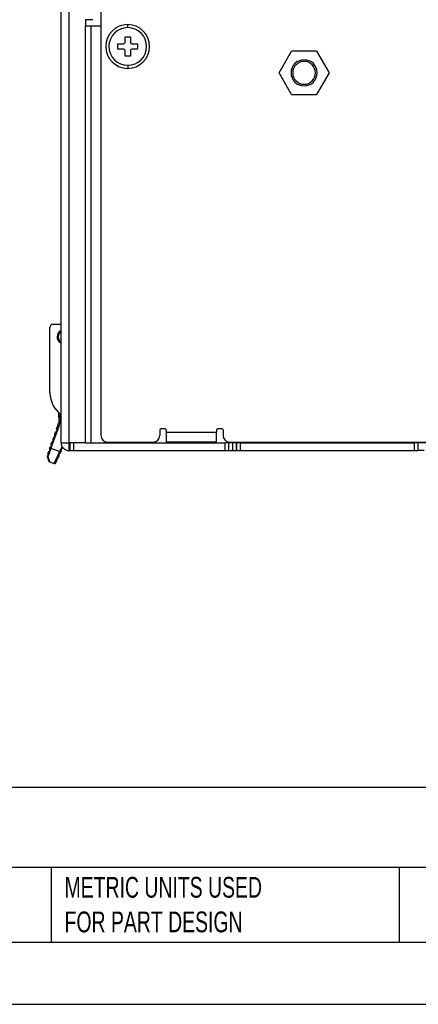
# Model space of a CAD drawing. Header units: millimetres. Extents: x 0 to 419, y 0 to 324.
# Tile 14 of 35: x 153 to 214, y 0 to 151. Entities that reach past the tile are written whole.
import ezdxf

# ---------------------------------------------------------------- set-up
doc = ezdxf.new("R2010")
doc.units = ezdxf.units.MM
doc.header["$LTSCALE"] = 1.5
doc.layers.add('DIMENSIONS', color=140, linetype='Continuous', lineweight=25)
doc.layers.add('TEXT', color=140, linetype='Continuous', lineweight=25)
doc.styles.add('SLDTEXTSTYLE0', font='TXT', dxfattribs={"width": 0.7})
doc.dimstyles.new('SLDDIMSTYLE1', dxfattribs={"dimtxt": 3.237012, "dimasz": 4.953, "dimexe": 0, "dimexo": 0.0625, "dimgap": 0.809253, "dimtad": 0, "dimtih": 1, "dimtoh": 1, "dimdec": 1, "dimrnd": 1e-09, "dimzin": 12, "dimdsep": 46, "dimtxsty": 'SLDTEXTSTYLE0', "dimsah": 1, "dimcen": 0.09, "dimadec": 0, "dimazin": 3, "dimtfac": 1, "dimtdec": 1, "dimtofl": 0, "dimtmove": 0, "dimatfit": 3, "dimfxl": 0, "dimfrac": 2, "dimtolj": 1, "dimtzin": 12, "dimarcsym": 0})

# ---------------------------------------------------------------- blocks, each defined once
blk = doc.blocks.new('_D_9')
at = {"layer": 'DIMENSIONS'}
for p, q in [((157.6, 211.13), (157.6, 241.41)), ((283.19, 128.35), (283.19, 241.41)), ((157.6, 236.65), (215.11, 236.65)), ((219.5, 236.65), (218.41, 236.65)), ((218.41, 236.65), (218.41, 231.5)), ((229.12, 236.65), (230.2, 236.65)), ((230.2, 236.65), (230.2, 231.5)), ((283.19, 236.65), (233.5, 236.65)), ((218.41, 231.5), (219.5, 231.5)), ((230.2, 231.5), (229.12, 231.5))]:
    blk.add_line(p, q, dxfattribs=at)
for points in [[(157.6, 236.65), (162.55, 235.89), (162.55, 237.41)], [(283.19, 236.65), (278.24, 237.41), (278.24, 235.89)]]:
    blk.add_solid(points, dxfattribs=at)
at = {"layer": 'DIMENSIONS', "char_height": 3.175, "attachment_point": 1, "style": 'SLDTEXTSTYLE0'}
for s, insert in [('125.6', (218.15, 241.46)), ('4.94', (219.5, 235.6))]:
    blk.add_mtext(s, dxfattribs=dict(at, insert=insert))

msp = doc.modelspace()

# ---------------------------------------------------------------- linework, layer by layer
for p, q in [((159.75, 85.91), (159.75, 207.11)), ((160.95, 207.11), (160.95, 85.91)), ((165.85, 206.01), (165.85, 87.01)), ((164.6, 150.61), (163.5, 150.61)), ((163.5, 150.61), (163.5, 149.61)), ((163.51, 85.91), (163.5, 149.61)), ((164.28, 149.61), (164.28, 85.91)), ((165.74, 149.61), (164.28, 149.61)), ((169.95, 149.38), (169.95, 149.86)), ((169.55, 148.01), (170.35, 148.01)), ((169.55, 147.11), (169.55, 148.01)), ((170.35, 148.01), (170.35, 147.11)), ((168.45, 146.91), (169.35, 146.91)), ((168.45, 146.11), (168.45, 146.91)), ((169.35, 146.11), (168.45, 146.11)), ((169.55, 147.11), (169.35, 146.91)), ((169.35, 146.11), (169.55, 145.91)), ((170.55, 146.91), (170.35, 147.11)), ((170.35, 145.91), (170.55, 146.11)), ((170.55, 146.91), (171.45, 146.91)), ((171.45, 146.11), (170.55, 146.11)), ((171.45, 146.91), (171.45, 146.11)), ((169.55, 145.01), (169.55, 145.91)), ((170.35, 145.01), (169.55, 145.01)), ((170.35, 145.91), (170.35, 145.01)), ((193.14, 142.48), (195.04, 145.78)), ((198.85, 145.78), (195.04, 145.78)), ((198.85, 145.78), (200.76, 142.48)), ((169.95, 143.63), (169.95, 143.16)), ((195.04, 139.18), (193.14, 142.48)), ((200.76, 142.48), (198.85, 139.18)), ((195.04, 139.18), (198.85, 139.18)), ((159.75, 104.01), (158.55, 104.01)), ((158.05, 93.51), (158.05, 103.51)), ((159.38, 90.52), (159.38, 90.53)), ((159.38, 90.52), (159.39, 90.52)), ((159.56, 88.9), (159.36, 88.93)), ((159.38, 89.8), (159.38, 89.51)), ((159.56, 88.9), (159.75, 88.8)), ((159.67, 89.67), (159.67, 89.96)), ((159.67, 89.96), (159.75, 89.92)), ((159.75, 89.62), (159.67, 89.67)), ((158.2, 85.03), (159.45, 88.46)), ((158.79, 87.22), (158.89, 87.52)), ((159.06, 87.98), (159.26, 88.53)), ((159.45, 88.46), (159.26, 88.53)), ((174.85, 87.81), (174.85, 87.01)), ((175.65, 88.01), (175.05, 88.01)), ((175.85, 87.81), (175.85, 87.51)), ((175.85, 87.51), (183.55, 87.51)), ((175.85, 87.51), (175.85, 86.01)), ((183.55, 87.81), (183.55, 87.51)), ((183.55, 86.01), (183.55, 87.51)), ((184.35, 88.01), (183.75, 88.01)), ((184.55, 87.81), (184.55, 87.01)), ((158.24, 85.72), (158.35, 86.01)), ((158.51, 86.47), (158.62, 86.76)), ((159.75, 85.91), (160.95, 85.91)), ((163.51, 85.91), (160.95, 85.91)), ((160.95, 85.91), (160.95, 84.71)), ((161.15, 84.71), (161.15, 85.91)), ((161.65, 85.91), (161.65, 84.71)), ((163.51, 85.91), (164.28, 85.91)), ((164.28, 85.91), (184.85, 85.91)), ((166.85, 86.01), (173.85, 86.01)), ((183.55, 86.01), (175.85, 86.01)), ((184.85, 84.71), (184.85, 85.91)), ((185.35, 85.91), (184.85, 85.91)), ((186.65, 85.91), (185.35, 85.91)), ((185.35, 85.91), (185.35, 84.71)), ((185.55, 86.01), (273.45, 86.01)), ((186.05, 84.71), (186.05, 85.91)), ((186.55, 85.91), (186.55, 84.71)), ((186.65, 84.71), (186.65, 85.91)), ((187.15, 85.91), (186.65, 85.91)), ((187.15, 85.91), (187.15, 84.71)), ((187.15, 85.91), (213.85, 85.91)), ((213.85, 84.71), (213.85, 85.91)), ((214.35, 85.91), (213.85, 85.91)), ((272.25, 85.91), (214.35, 85.91)), ((214.35, 85.91), (214.35, 84.71)), ((157.8, 84.5), (157.69, 84.21)), ((158.2, 85.03), (157.74, 83.75)), ((158.01, 85.1), (157.96, 84.96)), ((158.01, 85.1), (158.07, 85.25)), ((158.01, 85.1), (158.2, 85.03)), ((159.53, 84.55), (158.2, 85.03)), ((159.9, 85.33), (159.53, 84.55)), ((159.53, 84.55), (159.71, 84.46)), ((159.71, 84.46), (159.8, 84.65)), ((160.03, 85.14), (160, 85.08)), ((160.95, 84.71), (161.15, 84.71)), ((161.15, 84.71), (161.65, 84.71)), ((161.65, 84.71), (184.85, 84.71)), ((184.85, 84.71), (185.35, 84.71)), ((185.35, 84.71), (186.05, 84.71)), ((186.05, 84.71), (186.55, 84.71)), ((186.65, 84.71), (187.15, 84.71)), ((187.15, 84.71), (213.85, 84.71)), ((213.85, 84.71), (214.35, 84.71)), ((215.35, 84.71), (214.35, 84.71)), ((157.98, 82.98), (158.7, 82.72))]:
    msp.add_line(p, q)
at = {"color": 7, "linetype": 'Continuous'}
msp.add_line((419.1, 0), (0, 0), dxfattribs=at)
for centre, radius, start, end in [((169.95, 146.51), 3.35, 90, 270), ((169.95, 146.51), 2.88, 0, 180), ((169.95, 146.51), 3.35, 270, 90), ((169.95, 146.51), 2.88, 180, 0), ((196.95, 142.48), 2, 90, 270), ((196.95, 142.48), 1.75, 0, 180), ((196.95, 142.48), 2, 270, 90), ((196.95, 142.48), 1.75, 180, 0), ((158.55, 103.51), 0.5, 90, 180), ((160.25, 102.11), 1.1, 140.4788, 242.9643), ((160.25, 102.11), 0.95, 121.7569, 238.2431), ((160.25, 102.11), 1.1, 117.0357, 140.4788), ((162.05, 93.51), 4, 180, 234.9004), ((157.38, 89.21), 2, 340, 351.7605), ((159.58, 89.78), 0.199, 64.0103, 174.8894), ((159.58, 89.49), 0.199, 64.0104, 174.8886), ((157.38, 89.21), 2.2, 340, 351.7605), ((175.05, 87.81), 0.2, 90, 180), ((175.65, 87.81), 0.2, 0, 90), ((183.75, 87.81), 0.2, 90, 180), ((184.35, 87.81), 0.2, 0, 90), ((160.95, 85.91), 1.2, 180, 270), ((166.85, 87.01), 1, 180, 270), ((173.85, 87.01), 1, 270, 0), ((185.55, 87.01), 1, 180, 270), ((158.05, 83.17), 0.2, 200.6013, 250), ((158.77, 82.91), 0.2, 250, 334.9969)]:
    msp.add_arc(centre, radius, start, end)
for points in [[(164.28, 149.61), (164.07, 149.61), (163.79, 149.61), (163.5, 149.61)], [(159.38, 89.21), (159.38, 89.12), (159.38, 89.02), (159.36, 88.93)], [(159.38, 89.21), (159.38, 89.12), (159.38, 89.02), (159.36, 88.93)], [(159.38, 89.51), (159.38, 89.44), (159.38, 89.34), (159.38, 89.21)], [(159.66, 84.35), (159.68, 84.39), (159.69, 84.43), (159.71, 84.46)], [(157.6, 83.8), (157.6, 83.8), (157.6, 83.8), (157.61, 83.81)], [(159.32, 83.62), (159.36, 83.72), (159.41, 83.82), (159.46, 83.92)]]:
    msp.add_open_spline(points, degree=3)
for points, knots in [([(159.38, 89.8), (159.38, 89.82), (159.38, 89.86), (159.38, 89.94), (159.38, 89.96), (159.38, 90.02), (159.38, 90.05), (159.38, 90.13), (159.38, 90.19), (159.38, 90.34), (159.38, 90.43), (159.38, 90.52)], [0, 0, 0, 0, 0.25, 0.25, 0.375, 0.375, 0.5, 0.5, 0.75, 0.75, 1, 1, 1, 1]), ([(159.67, 89.96), (159.66, 89.99), (159.65, 90.07), (159.63, 90.22), (159.61, 90.33), (159.6, 90.39)], [0, 0, 0, 0, 0.343698, 0.696242, 1, 1, 1, 1]), ([(159.63, 89.3), (159.6, 89.3), (159.57, 89.3), (159.51, 89.29), (159.48, 89.29), (159.43, 89.27), (159.41, 89.26), (159.39, 89.24), (159.38, 89.22), (159.38, 89.21)], [0, 0, 0, 0, 0.25, 0.25, 0.5, 0.5, 0.75, 0.75, 1, 1, 1, 1]), ([(159.56, 88.9), (159.57, 88.92), (159.58, 88.97), (159.59, 89.05), (159.61, 89.14), (159.62, 89.22), (159.62, 89.27), (159.63, 89.3)], [0, 0, 0, 0, 0.187655, 0.381667, 0.581687, 0.787816, 1, 1, 1, 1]), ([(159.67, 89.67), (159.67, 89.65), (159.66, 89.63), (159.66, 89.58), (159.65, 89.52), (159.65, 89.46), (159.64, 89.38), (159.63, 89.33), (159.63, 89.3)], [0, 0, 0, 0, 0.149667, 0.305929, 0.468954, 0.63889, 0.815867, 1, 1, 1, 1]), ([(159.06, 87.98), (159.06, 87.98), (159.07, 87.96), (159.09, 87.89), (159.09, 87.86), (159.09, 87.79), (159.09, 87.75), (159.06, 87.68), (159.04, 87.64), (158.99, 87.59), (158.97, 87.57), (158.92, 87.53), (158.89, 87.52), (158.89, 87.52)], [0, 0, 0, 0, 0.25, 0.25, 0.375, 0.375, 0.5, 0.5, 0.625, 0.625, 0.75, 0.75, 1, 1, 1, 1]), ([(158.35, 86.01), (158.35, 86.01), (158.37, 86.02), (158.42, 86.06), (158.44, 86.08), (158.49, 86.13), (158.51, 86.17), (158.54, 86.24), (158.54, 86.28), (158.54, 86.35), (158.54, 86.38), (158.52, 86.45), (158.51, 86.47), (158.51, 86.47)], [0, 0, 0, 0, 0.25, 0.25, 0.375, 0.375, 0.5, 0.5, 0.625, 0.625, 0.75, 0.75, 1, 1, 1, 1]), ([(158.62, 86.76), (158.62, 86.76), (158.64, 86.77), (158.7, 86.81), (158.72, 86.83), (158.76, 86.89), (158.78, 86.92), (158.81, 87), (158.82, 87.04), (158.82, 87.11), (158.81, 87.14), (158.8, 87.2), (158.79, 87.22), (158.79, 87.22)], [0, 0, 0, 0, 0.25, 0.25, 0.375, 0.375, 0.5, 0.5, 0.625, 0.625, 0.75, 0.75, 1, 1, 1, 1]), ([(157.96, 84.96), (157.96, 84.96), (157.96, 84.96), (157.97, 84.94), (157.99, 84.9), (158, 84.82), (157.99, 84.72), (157.94, 84.62), (157.88, 84.56), (157.84, 84.52), (157.81, 84.51), (157.8, 84.5), (157.8, 84.5), (157.8, 84.5)], [0, 0, 0, 0, 0.047566, 0.094968, 0.189232, 0.296625, 0.422571, 0.572514, 0.736148, 0.807632, 0.880328, 0.942444, 1, 1, 1, 1]), ([(158.07, 85.25), (158.07, 85.25), (158.09, 85.26), (158.15, 85.3), (158.17, 85.32), (158.21, 85.38), (158.23, 85.41), (158.26, 85.49), (158.27, 85.53), (158.27, 85.6), (158.27, 85.63), (158.25, 85.7), (158.24, 85.72), (158.24, 85.72)], [0, 0, 0, 0, 0.25, 0.25, 0.375, 0.375, 0.5, 0.5, 0.625, 0.625, 0.75, 0.75, 1, 1, 1, 1]), ([(158.7, 82.72), (158.7, 82.72), (158.7, 82.73), (158.71, 82.74), (158.72, 82.76), (158.73, 82.79), (158.75, 82.83), (158.77, 82.88), (158.8, 82.94), (158.83, 83), (158.86, 83.08), (158.9, 83.16), (158.94, 83.26), (158.99, 83.37), (159.05, 83.5), (159.13, 83.66), (159.21, 83.84), (159.31, 84.06), (159.41, 84.29), (159.49, 84.46), (159.53, 84.55)], [0, 0, 0, 0, 0.0430933, 0.0866374, 0.1306336, 0.1750832, 0.2199874, 0.2653473, 0.3111642, 0.3574391, 0.4041732, 0.4513674, 0.4990228, 0.5509843, 0.6094826, 0.6745176, 0.7460881, 0.8241932, 0.9088311, 1, 1, 1, 1]), ([(159.46, 83.92), (159.46, 83.92), (159.46, 83.93), (159.45, 83.95), (159.45, 83.97), (159.44, 84.03), (159.44, 84.06), (159.46, 84.13), (159.47, 84.17), (159.51, 84.23), (159.53, 84.26), (159.57, 84.3), (159.59, 84.31), (159.64, 84.34), (159.66, 84.35), (159.66, 84.35)], [0, 0, 0, 0, 0.125, 0.125, 0.25, 0.25, 0.375, 0.375, 0.5, 0.5, 0.625, 0.625, 0.75, 0.75, 1, 1, 1, 1]), ([(159.8, 84.65), (159.8, 84.65), (159.79, 84.67), (159.78, 84.74), (159.78, 84.76), (159.79, 84.83), (159.8, 84.87), (159.83, 84.94), (159.85, 84.97), (159.9, 85.02), (159.92, 85.04), (159.98, 85.07), (160, 85.08), (160, 85.08)], [0, 0, 0, 0, 0.25, 0.25, 0.375, 0.375, 0.5, 0.5, 0.625, 0.625, 0.75, 0.75, 1, 1, 1, 1]), ([(157.6, 83.8), (157.68, 83.6), (157.74, 83.42), (157.83, 83.17), (157.86, 83.1), (157.86, 83.1)], [0, 0, 0, 0, 0.5, 0.5, 1, 1, 1, 1]), ([(157.6, 83.8), (157.68, 83.6), (157.74, 83.42), (157.83, 83.17), (157.86, 83.1), (157.86, 83.1)], [0, 0, 0, 0, 0.5, 0.5, 1, 1, 1, 1]), ([(157.69, 84.21), (157.69, 84.21), (157.7, 84.19), (157.71, 84.15), (157.72, 84.13), (157.72, 84.06), (157.72, 84.01), (157.7, 83.93), (157.69, 83.91), (157.65, 83.85), (157.63, 83.83), (157.61, 83.81)], [0, 0, 0, 0, 0.25, 0.25, 0.5, 0.5, 0.75, 0.75, 0.875, 0.875, 1, 1, 1, 1]), ([(157.61, 83.81), (157.62, 83.8), (157.64, 83.78), (157.68, 83.76), (157.72, 83.76), (157.74, 83.75)], [0, 0, 0, 0, 0.250702, 0.584078, 1, 1, 1, 1]), ([(157.74, 83.75), (157.75, 83.72), (157.77, 83.64), (157.8, 83.55), (157.83, 83.46), (157.85, 83.38), (157.88, 83.31), (157.9, 83.24), (157.92, 83.17), (157.94, 83.09), (157.97, 83.03), (157.98, 82.99), (157.98, 82.99), (157.98, 82.98)], [0, 0, 0, 0, 0.08247, 0.161806, 0.238056, 0.311274, 0.381521, 0.448867, 0.51339, 0.639452, 0.768081, 0.888904, 1, 1, 1, 1]), ([(158.95, 82.83), (158.95, 82.83), (158.96, 82.86), (159.02, 82.98), (159.06, 83.08), (159.12, 83.2)], [0, 0, 0, 0, 0.5, 0.5, 1, 1, 1, 1]), ([(159.32, 83.62), (159.32, 83.62), (159.3, 83.61), (159.25, 83.58), (159.21, 83.56), (159.16, 83.49), (159.14, 83.47), (159.12, 83.4), (159.11, 83.36), (159.1, 83.28), (159.11, 83.25), (159.12, 83.2), (159.12, 83.2), (159.12, 83.2)], [0, 0, 0, 0, 0.25, 0.25, 0.5, 0.5, 0.625, 0.625, 0.75, 0.75, 0.875, 0.875, 1, 1, 1, 1])]:
    msp.add_open_spline(points, degree=3, knots=knots)
at = {"layer": 'TEXT'}
for p, q in [((409.57, 33.19), (9.52, 33.19)), ((409.57, 20.95), (9.52, 20.95)), ((158.23, 20.95), (158.23, 9.52)), ((211.5, 20.95), (211.5, 9.52)), ((9.52, 9.52), (409.57, 9.52))]:
    msp.add_line(p, q, dxfattribs=at)

# ---------------------------------------------------------------- texts
at = {"layer": 'TEXT', "attachment_point": 1, "style": 'SLDTEXTSTYLE0'}
for s, insert, char_height in [('RHINO PSR SPRING CLAMP POWER SUPPLIES', (11.95, 30.07), 5.5562), ('METRIC UNITS USED ^JFOR PART DESIGN', (160.28, 19.49), 3.175)]:
    msp.add_mtext(s, dxfattribs=dict(at, insert=insert, char_height=char_height))

# ---------------------------------------------------------------- dimensions: what is measured, and where the dimension line sits
at = {"layer": 'DIMENSIONS'}
dim = msp.add_linear_dim(base=(283.19, 236.65), p1=(157.6, 209.22), p2=(283.19, 126.45), dimstyle='SLDDIMSTYLE1', dxfattribs=at)
dim.commit()
dim.dimension.update_dxf_attribs({"geometry": '_D_9', "text_midpoint": (224.31, 236.65), "dimtype": 160})

doc.saveas('drawing.dxf')
